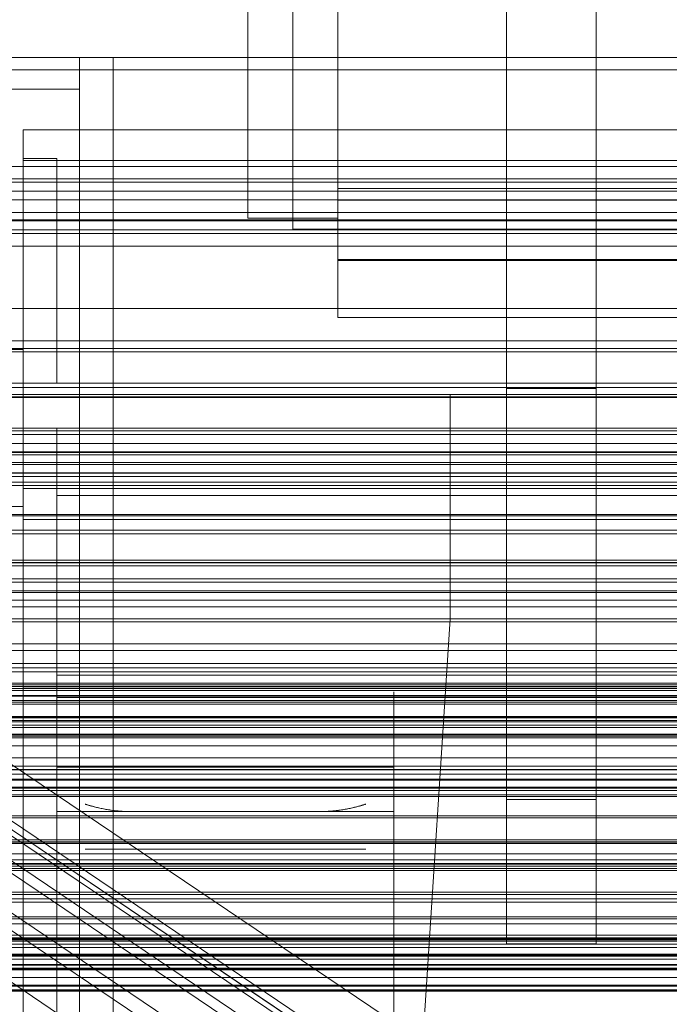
# Model space of a CAD drawing. Header units: millimetres. Extents: x -4738 to 65662, y -68080 to 6847.
# Tile 205 of 256: x -188 to -130, y -34764 to -34677. Entities that reach past the tile are written whole.
import ezdxf

# ---------------------------------------------------------------- set-up
doc = ezdxf.new("R2010")
doc.units = ezdxf.units.MM
for name, color, linetype, lineweight in [('COTAS_O', 1, 'Continuous', 0), ('COTAS_P', 1, 'Continuous', 0), ('frontal_bajante_movil', 7, 'Continuous', 0), ('frontal_briquetadora', 7, 'Continuous', 0), ('frontal_C01', 7, 'Continuous', 0), ('frontal_C03', 7, 'Continuous', 0), ('frontal_C04', 7, 'Continuous', 0), ('frontal_C05', 7, 'Continuous', 0), ('frontal_mezcladora', 7, 'Continuous', 0), ('frontal_secador', 7, 'Continuous', 0)]:
    doc.layers.add(name, color=color, linetype=linetype, lineweight=lineweight)
doc.dimstyles.new('R19_100', dxfattribs={"dimtxt": 250, "dimasz": 150, "dimexe": 150, "dimexo": 80, "dimgap": 100, "dimtad": 1, "dimtih": 1, "dimtoh": 1, "dimdsep": 46, "dimcen": 0.09, "dimadec": 0, "dimazin": 0, "dimtfac": 1, "dimtdec": 4, "dimtofl": 0, "dimtmove": 0, "dimatfit": 3, "dimfxl": 1, "dimtolj": 1, "dimtzin": 0, "dimarcsym": 0})

# ---------------------------------------------------------------- blocks, each defined once
blk = doc.blocks.new('DIM_R31_49')
at = {"layer": 'COTAS_P'}
for p, q in [((-150, -32300), (550, -32300)), ((550, -32300), (505, -32450)), ((550, -34900), (550, -32300)), ((550, -32300), (595, -32450)), ((550, -34900), (505, -34750)), ((550, -34900), (595, -34750)), ((-150, -34900), (550, -34900))]:
    blk.add_line(p, q, dxfattribs=at)
blk.add_text('2600 P', height=250, rotation=90, dxfattribs=at).set_placement((450, -33600))
blk = doc.blocks.new('DIM_R31_51')
at = {"layer": 'COTAS_O'}
for p, q in [((-650, -33700), (50, -33700)), ((50, -33700), (5, -33850)), ((50, -34900), (50, -33700)), ((50, -33700), (95, -33850)), ((50, -34900), (5, -34750)), ((50, -34900), (95, -34750)), ((-650, -34900), (50, -34900))]:
    blk.add_line(p, q, dxfattribs=at)
blk.add_text('1200 O', height=250, rotation=90, dxfattribs=at).set_placement((-50, -34300))
blk = doc.blocks.new('DIM_R31_52')
at = {"layer": 'COTAS_O'}
for p, q in [((-650, -34200), (-500, -34155)), ((650, -34200), (500, -34155)), ((-650, -34900), (-650, -34200)), ((-650, -34200), (650, -34200)), ((-650, -34200), (-500, -34245)), ((650, -34200), (500, -34245)), ((650, -34900), (650, -34200))]:
    blk.add_line(p, q, dxfattribs=at)
blk.add_text('1300 O', height=250, dxfattribs=at).set_placement((0, -34100))
blk = doc.blocks.new('DIM_R31_57')
at = {"layer": 'COTAS_P'}
for p, q in [((-305, -34680), (395, -34680)), ((395, -34680), (350, -34830)), ((395, -36000), (395, -34680)), ((395, -34680), (440, -34830)), ((395, -36000), (350, -35850)), ((395, -36000), (440, -35850)), ((-305, -36000), (395, -36000))]:
    blk.add_line(p, q, dxfattribs=at)
blk.add_text('1320 P', height=250, rotation=90, dxfattribs=at).set_placement((295, -35340))

msp = doc.modelspace()

# ---------------------------------------------------------------- linework, layer by layer
at = {"layer": 'frontal_bajante_movil'}
for p, q in [((-195, -34680), (-183, -34680)), ((-183, -34680), (-183, -35227.232)), ((-183, -34809.578), (-183, -34680)), ((-183, -34680), (-180, -34680)), ((-183, -34680), (-183, -34682.819)), ((-180, -35227.232), (-180, -34680)), ((-180, -34680), (-180, -34809.578)), ((-183, -34682.819), (-195, -34682.819)), ((-183, -35230.051), (-183, -34682.819))]:
    msp.add_line(p, q, dxfattribs=at)
at = {"layer": 'frontal_briquetadora'}
for p, q in [((-160, -34478.149), (-160, -34698)), ((-160, -34703.142), (-160, -34483.291)), ((-160, -34483.291), (-160, -34691.652)), ((-160, -34698.08), (-160, -34489.719)), ((-160, -34489.719), (-160, -34692.717)), ((-168, -34689.16), (-168, -34492.29)), ((-164, -34695.288), (-164, -34492.29)), ((-160, -34695.288), (-160, -34492.29)), ((-160, -34492.29), (-160, -34689.16)), ((-168, -34497.432), (-168, -34694.302)), ((-160, -34694.302), (-160, -34497.432)), ((-164, -34674), (-164, -34695.288)), ((-160, -34695.288), (-160, -34674)), ((-168, -34694.302), (-168, -34689.16)), ((-168, -34689.16), (-160, -34689.16)), ((-160, -34689.16), (-160, -34694.302)), ((-160, -34691.652), (200, -34691.652)), ((-160, -34698.08), (-160, -34691.652)), ((-160, -34692.717), (200, -34692.717)), ((-160, -34695.288), (-160, -34692.717)), ((-168, -34694.302), (-160, -34694.302)), ((-164, -34695.288), (-160, -34695.288)), ((200, -34695.288), (-160, -34695.288)), ((-160, -34698), (200, -34698)), ((-160, -34703.142), (-160, -34698)), ((200, -34698.08), (-160, -34698.08)), ((200, -34703.142), (-160, -34703.142)), ((-210, -34750), (210, -34750)), ((-490, -34760), (490, -34760)), ((-490, -34760), (340, -34760))]:
    msp.add_line(p, q, dxfattribs=at)
at = {"layer": 'frontal_C01'}
for p, q in [((-332.629, -34652.472), (-148.32, -34776.807)), ((-331.181, -34652.123), (-146.872, -34776.458)), ((-330.692, -34653.213), (-146.383, -34777.548)), ((-334.938, -34654.237), (-150.629, -34778.572)), ((-331.197, -34655.668), (-146.887, -34780.003)), ((-337.95, -34657.298), (-153.641, -34781.633)), ((-332.659, -34659.321), (-148.35, -34783.655)), ((-334.981, -34663.922), (-150.672, -34788.257)), ((450, -34694.46), (-450, -34694.46)), ((-450, -34705.245), (450, -34705.245)), ((-130, -34782.805), (-228.298, -34716.493)), ((-228.298, -34722.274), (-130, -34788.585)), ((-311.15, -34726.722), (311.15, -34726.722)), ((-311.15, -34727.514), (311.15, -34727.514)), ((-311.15, -34727.661), (311.15, -34727.661)), ((-311.15, -34729.982), (311.15, -34729.982)), ((-311.15, -34730.267), (311.15, -34730.267)), ((-311.15, -34733.96), (311.15, -34733.96)), ((-311.15, -34734.362), (311.15, -34734.362)), ((-311.15, -34739.175), (311.15, -34739.175)), ((-311.15, -34739.667), (311.15, -34739.667)), ((-440, -34743.121), (440, -34743.121)), ((-440, -34743.401), (440, -34743.401)), ((-440, -34743.453), (440, -34743.453)), ((-440, -34744.276), (440, -34744.276)), ((-440, -34744.377), (440, -34744.377)), ((-440, -34745.685), (440, -34745.685)), ((311.15, -34745.272), (-311.15, -34745.272)), ((-440, -34745.828), (440, -34745.828)), ((-311.15, -34745.821), (311.15, -34745.821)), ((-440, -34747.533), (440, -34747.533)), ((-440, -34747.708), (440, -34747.708)), ((440, -34749.694), (-440, -34749.694)), ((-440, -34749.888), (440, -34749.888)), ((-311.15, -34751.836), (311.15, -34751.836)), ((-440, -34752.019), (440, -34752.019)), ((-440, -34752.221), (440, -34752.221)), ((-311.15, -34752.404), (311.15, -34752.404)), ((-440, -34754.352), (440, -34754.352)), ((-440, -34754.547), (440, -34754.547)), ((-440, -34756.533), (440, -34756.533)), ((-440, -34756.707), (440, -34756.707)), ((-440, -34758.412), (440, -34758.412)), ((-440, -34758.555), (440, -34758.555)), ((-311.15, -34758.419), (311.15, -34758.419)), ((-311.15, -34758.968), (311.15, -34758.968)), ((-440, -34759.864), (440, -34759.864)), ((-440, -34759.964), (440, -34759.964)), ((-440, -34760.787), (440, -34760.787)), ((-440, -34760.839), (440, -34760.839)), ((-440, -34761.12), (440, -34761.12))]:
    msp.add_line(p, q, dxfattribs=at)
at = {"layer": 'frontal_C03'}
for p, q in [((1250, -34690.796), (-1250, -34690.796)), ((1250, -34691.113), (-1250, -34691.113)), ((1250, -34691.907), (-1250, -34691.907)), ((-1250, -34692.671), (1250, -34692.671)), ((1250, -34693.794), (-1250, -34693.794)), ((1250, -34694.558), (-1250, -34694.558)), ((1250, -34695.352), (-1250, -34695.352)), ((1250, -34695.668), (-1250, -34695.668)), ((-1575.677, -34696.815), (1575.677, -34696.815)), ((1250, -34705.923), (-1250, -34705.923)), ((1250, -34706.217), (-1250, -34706.217)), ((1250, -34709.382), (-1250, -34709.382)), ((1250, -34710.22), (-1250, -34710.22)), ((1250, -34713.254), (-1250, -34713.254)), ((1250, -34713.57), (-1250, -34713.57)), ((1250, -34714.364), (-1250, -34714.364)), ((-1699.4, -34715.169), (1699.4, -34715.169)), ((-1250, -34715.129), (1250, -34715.129)), ((1250, -34716.069), (-1250, -34716.069)), ((1250, -34716.251), (-1250, -34716.251)), ((1250, -34717.016), (-1250, -34717.016)), ((1250, -34717.322), (-1250, -34717.322)), ((1250, -34717.81), (-1250, -34717.81)), ((1250, -34718.126), (-1250, -34718.126)), ((1496, -34720.716), (-1496, -34720.716)), ((1496, -34720.834), (-1496, -34720.834)), ((1496, -34722.1), (-1496, -34722.1)), ((1496, -34722.435), (-1496, -34722.435)), ((1496, -34724.774), (-1496, -34724.774)), ((1496, -34725.276), (-1496, -34725.276)), ((-1250, -34724.964), (1250, -34724.964)), ((1250, -34726.443), (-1250, -34726.443)), ((-1496, -34728.332), (1496, -34728.332)), ((1496, -34728.924), (-1496, -34728.924)), ((1496, -34732.233), (-1496, -34732.233)), ((1496, -34732.824), (-1496, -34732.824)), ((1250, -34734.714), (-1250, -34734.714)), ((1496, -34735.881), (-1496, -34735.881)), ((1250, -34735.711), (-1250, -34735.711)), ((1250, -34736.028), (-1250, -34736.028)), ((1496, -34736.382), (-1496, -34736.382)), ((1250, -34736.193), (-1250, -34736.193)), ((1250, -34736.822), (-1250, -34736.822)), ((1250, -34736.881), (-1250, -34736.881)), ((1250, -34737.257), (-1250, -34737.257)), ((-1250, -34737.586), (1250, -34737.586)), ((-1575.677, -34738.815), (1575.677, -34738.815)), ((1496, -34738.722), (-1496, -34738.722)), ((1496, -34739.057), (-1496, -34739.057)), ((1250, -34738.709), (-1250, -34738.709)), ((1250, -34739.473), (-1250, -34739.473)), ((1496, -34740.323), (-1496, -34740.323)), ((1496, -34740.44), (-1496, -34740.44)), ((1250, -34740.267), (-1250, -34740.267)), ((1250, -34740.584), (-1250, -34740.584)), ((1250, -34741.309), (-1250, -34741.309)), ((1250, -34742.381), (-1250, -34742.381)), ((1250, -34743.834), (-1250, -34743.834)), ((1250, -34745.088), (-1250, -34745.088)), ((1250, -34749.867), (-1250, -34749.867)), ((1250, -34750.937), (-1250, -34750.937)), ((1250, -34751.472), (-1250, -34751.472)), ((1250, -34751.774), (-1250, -34751.774)), ((1250, -34754.94), (-1250, -34754.94)), ((1250, -34755.234), (-1250, -34755.234)), ((-1699.4, -34757.169), (1699.4, -34757.169)), ((1496, -34758.577), (-1496, -34758.577)), ((1496, -34758.695), (-1496, -34758.695)), ((1250, -34758.169), (-1250, -34758.169)), ((1250, -34758.486), (-1250, -34758.486)), ((1250, -34759.28), (-1250, -34759.28)), ((1496, -34759.961), (-1496, -34759.961)), ((1496, -34760.296), (-1496, -34760.296)), ((-1250, -34760.044), (1250, -34760.044)), ((1250, -34761.167), (-1250, -34761.167)), ((-1250, -34761.253), (1250, -34761.253)), ((1250, -34761.931), (-1250, -34761.931)), ((1496, -34762.636), (-1496, -34762.636)), ((1496, -34763.137), (-1496, -34763.137)), ((1250, -34762.725), (-1250, -34762.725)), ((1250, -34763.041), (-1250, -34763.041)), ((1250, -34763.146), (-1250, -34763.146))]:
    msp.add_line(p, q, dxfattribs=at)
at = {"layer": 'frontal_C04'}
for p, q in [((188, -34686.449), (-188, -34686.449)), ((-188, -34686.449), (-188, -34718.398)), ((-188, -34689.185), (-188, -34686.449)), ((-188, -34689.185), (188, -34689.185)), ((-188, -34721.134), (-188, -34689.185)), ((-188, -34718.398), (188, -34718.398)), ((-188, -34718.398), (-188, -34721.134)), ((188, -34721.134), (-188, -34721.134)), ((188, -34736.041), (-188, -34736.041)), ((-188, -34736.041), (-188, -34767.991)), ((-188, -34738.778), (-188, -34736.041)), ((-188, -34738.778), (188, -34738.778)), ((-188, -34770.727), (-188, -34738.778))]:
    msp.add_line(p, q, dxfattribs=at)
at = {"layer": 'frontal_C05'}
for p, q in [((-188, -34706), (-188, -34689)), ((-188, -34689), (-185, -34689)), ((-185, -34706), (-185, -34689)), ((-188, -34706), (-205, -34706)), ((-185, -34709), (-185, -34706)), ((-180, -34706), (-180, -34706.066)), ((-180, -34706.263), (-180, -34706.066)), ((-180, -34706.592), (-180, -34706.263)), ((-180, -34707.051), (-180, -34706.592)), ((-180, -34707.639), (-180, -34707.051)), ((-180, -34708.355), (-180, -34707.639)), ((-180, -34709.196), (-180, -34708.355)), ((-205, -34709), (245, -34709)), ((-188, -34709), (-205, -34709)), ((-188, -34709), (-185, -34709)), ((-180, -34709), (-180, -34709.062)), ((-180, -34709.248), (-180, -34709.062)), ((-180, -34710.162), (-180, -34709.196)), ((-180, -34709.558), (-180, -34709.248)), ((-180, -34709.991), (-180, -34709.558)), ((-180, -34710.546), (-180, -34709.991)), ((-180, -34711.249), (-180, -34710.162)), ((-180, -34711.221), (-180, -34710.546)), ((-180, -34712.015), (-180, -34711.221)), ((-180, -34712.454), (-180, -34711.249)), ((-180, -34712.926), (-180, -34712.015)), ((-205, -34713), (245, -34713)), ((-185, -34713), (-185, -34713.057)), ((-185, -34713.057), (-185, -34713.229)), ((-185, -34713.229), (-185, -34713.514)), ((-180, -34713.776), (-180, -34712.454)), ((-180, -34713.952), (-180, -34712.926)), ((-180, -34713), (-180, -34713.057)), ((-180, -34713.057), (-180, -34713.229)), ((-180, -34713.229), (-180, -34713.514)), ((-185, -34713.514), (-185, -34713.912)), ((-185, -34713.912), (-185, -34714.422)), ((-180, -34713.514), (-180, -34713.912)), ((-180, -34715.209), (-180, -34713.776)), ((-180, -34713.912), (-180, -34714.422)), ((-180, -34715.089), (-180, -34713.952)), ((-185, -34714.422), (-185, -34715.044)), ((-180, -34714.422), (-180, -34715.044)), ((-185, -34715.044), (-185, -34715.774)), ((-185, -34715.774), (-185, -34716.612)), ((-180, -34715.044), (-180, -34715.774)), ((-180, -34716.335), (-180, -34715.089)), ((-180, -34716.752), (-180, -34715.209)), ((-180, -34715.774), (-180, -34716.612)), ((-185, -34716.612), (-185, -34717.555)), ((-180, -34717.688), (-180, -34716.335)), ((-180, -34716.612), (-180, -34717.555)), ((-180, -34718.4), (-180, -34716.752)), ((-210, -34717), (-185, -34717)), ((-205, -34717), (245, -34717)), ((-185, -34792), (-185, -34717)), ((-185, -34737), (-185, -34717)), ((-185, -34717), (225, -34717)), ((-185, -34717.555), (-185, -34718.602)), ((-180, -34717.555), (-180, -34718.602)), ((-180, -34719.143), (-180, -34717.688)), ((-180, -34720.148), (-180, -34718.4)), ((-185, -34718.602), (-185, -34719.749)), ((-185, -34719), (-185, -34735)), ((-185, -34719), (225, -34719)), ((-180, -34718.602), (-180, -34719.749)), ((-180, -34720.698), (-180, -34719.143)), ((-207, -34720), (-188, -34720)), ((-188, -34789), (-188, -34720)), ((-185, -34719.749), (-185, -34720.993)), ((-180, -34719.749), (-180, -34720.993)), ((-180, -34721.993), (-180, -34720.148)), ((-185, -34720.993), (-185, -34722.332)), ((-180, -34722.347), (-180, -34720.698)), ((-180, -34720.993), (-180, -34722.332)), ((-180, -34723.931), (-180, -34721.993)), ((-185, -34722.332), (-185, -34723.762)), ((-180, -34722.332), (-180, -34723.762)), ((-180, -34724.088), (-180, -34722.347)), ((-185, -34723.762), (-185, -34725.28)), ((-180, -34723.762), (-180, -34725.28)), ((-180, -34725.955), (-180, -34723.931)), ((-180, -34725.916), (-180, -34724.088)), ((-185, -34725.28), (-185, -34726.881)), ((-180, -34725.28), (-180, -34726.881)), ((-180, -34727.826), (-180, -34725.916)), ((-180, -34728.062), (-180, -34725.955)), ((-185, -34726.881), (-185, -34728.562)), ((-180, -34726.881), (-180, -34728.562)), ((-180, -34729.813), (-180, -34727.826)), ((-180, -34730.245), (-180, -34728.062)), ((-185, -34728.562), (-185, -34730.319)), ((-180, -34728.562), (-180, -34730.319)), ((-180, -34731.873), (-180, -34729.813)), ((-185, -34730.319), (-185, -34732.148)), ((-180, -34732.5), (-180, -34730.245)), ((-180, -34730.319), (-180, -34732.148)), ((-185, -34732.148), (-185, -34734.043)), ((-180, -34734), (-180, -34731.873)), ((-180, -34732.148), (-180, -34734.043)), ((-180, -34734.821), (-180, -34732.5)), ((-185, -34734.043), (-185, -34736)), ((-180, -34736.189), (-180, -34734)), ((-180, -34734.043), (-180, -34736)), ((-185, -34735), (225, -34735)), ((-180, -34737.202), (-180, -34734.821)), ((-185, -34736), (-185, -34738.014)), ((-180, -34736), (-180, -34738.014)), ((-185, -34736.5), (-185, -34736.528)), ((-185, -34736.612), (-185, -34736.528)), ((-185, -34736.751), (-185, -34736.612)), ((-185, -34736.946), (-185, -34736.751)), ((-180, -34738.436), (-180, -34736.189)), ((-180, -34736.5), (-180, -34736.528)), ((-180, -34736.612), (-180, -34736.528)), ((-180, -34736.751), (-180, -34736.612)), ((-180, -34736.946), (-180, -34736.751)), ((-155, -34736.5), (-155, -34736.528)), ((-155, -34736.528), (-155, -34736.612)), ((-155, -34736.612), (-155, -34736.751)), ((-155, -34736.751), (-155, -34736.946)), ((-185, -34737.196), (-185, -34736.946)), ((-185, -34737), (225, -34737)), ((-185, -34737.5), (-185, -34737.196)), ((-185, -34737.857), (-185, -34737.5)), ((-180, -34737.196), (-180, -34736.946)), ((-180, -34737.5), (-180, -34737.196)), ((-180, -34739.637), (-180, -34737.202)), ((-180, -34737.857), (-180, -34737.5)), ((-155, -34736.946), (-155, -34737.196)), ((-155, -34737.196), (-155, -34737.5)), ((-155, -34737.5), (-155, -34737.857)), ((-185, -34738.267), (-185, -34737.857)), ((-185, -34738.014), (-185, -34740.081)), ((-185, -34738.728), (-185, -34738.267)), ((-180, -34738.267), (-180, -34737.857)), ((-180, -34738.014), (-180, -34740.081)), ((-180, -34738.728), (-180, -34738.267)), ((-180, -34740.733), (-180, -34738.436)), ((-155, -34737.857), (-155, -34738.267)), ((-155, -34738.267), (-155, -34738.728)), ((-185, -34739.24), (-185, -34738.728)), ((-185, -34739.801), (-185, -34739.24)), ((-180, -34739.24), (-180, -34738.728)), ((-180, -34739.801), (-180, -34739.24)), ((-155, -34738.728), (-155, -34739.24)), ((-155, -34739.24), (-155, -34739.801)), ((-185, -34740.41), (-185, -34739.801)), ((-185, -34740.081), (-185, -34742.194)), ((-185, -34741.065), (-185, -34740.41)), ((-180, -34742.12), (-180, -34739.637)), ((-180, -34740.41), (-180, -34739.801)), ((-180, -34740.081), (-180, -34742.194)), ((-180, -34741.065), (-180, -34740.41)), ((-155, -34739.801), (-155, -34740.41)), ((-155, -34740.41), (-155, -34741.065)), ((-185, -34741.764), (-185, -34741.065)), ((-180, -34743.076), (-180, -34740.733)), ((-180, -34741.764), (-180, -34741.065)), ((-155, -34741.065), (-155, -34741.764)), ((-185, -34742.506), (-185, -34741.764)), ((-185, -34742.194), (-185, -34744.35)), ((-180, -34742.506), (-180, -34741.764)), ((-180, -34744.645), (-180, -34742.12)), ((-180, -34742.194), (-180, -34744.35)), ((-155, -34741.764), (-155, -34742.506)), ((-185, -34743.29), (-185, -34742.506)), ((-180, -34743.29), (-180, -34742.506)), ((-180, -34745.458), (-180, -34743.076)), ((-155, -34742.506), (-155, -34743.29)), ((-185, -34747.157), (-185, -34743.2)), ((-155, -34743.2), (-185, -34743.2)), ((-185, -34744.112), (-185, -34743.29)), ((-180, -34744.112), (-180, -34743.29)), ((-155, -34747.157), (-155, -34743.2)), ((-155, -34743.29), (-155, -34744.112)), ((-185, -34744.971), (-185, -34744.112)), ((-185, -34744.35), (-185, -34746.541)), ((-180, -34744.971), (-180, -34744.112)), ((-180, -34744.35), (-180, -34746.541)), ((-180, -34747.206), (-180, -34744.645)), ((-155, -34744.112), (-155, -34744.971)), ((-185, -34745.866), (-185, -34744.971)), ((-180, -34745.866), (-180, -34744.971)), ((-180, -34747.874), (-180, -34745.458)), ((-155, -34744.971), (-155, -34745.866)), ((-185, -34746.793), (-185, -34745.866)), ((-185, -34746.541), (-185, -34748.764)), ((-182.496, -34746.501), (-182.485, -34746.505)), ((-182.485, -34746.505), (-182.496, -34746.501)), ((-182.485, -34746.505), (-182.465, -34746.511)), ((-182.468, -34746.51), (-182.485, -34746.505)), ((-182.445, -34746.517), (-182.468, -34746.51)), ((-182.465, -34746.511), (-182.439, -34746.519)), ((-182.416, -34746.527), (-182.445, -34746.517)), ((-182.439, -34746.519), (-182.405, -34746.53)), ((-182.376, -34746.539), (-182.416, -34746.527)), ((-182.405, -34746.53), (-182.365, -34746.543)), ((-182.325, -34746.555), (-182.376, -34746.539)), ((-182.365, -34746.543), (-182.318, -34746.557)), ((-182.318, -34746.557), (-182.265, -34746.573)), ((-182.265, -34746.573), (-182.206, -34746.591)), ((-182.198, -34746.593), (-182.265, -34746.573)), ((-182.206, -34746.591), (-182.142, -34746.61)), ((-180, -34746.793), (-180, -34745.866)), ((-180, -34746.541), (-180, -34748.764)), ((-157.786, -34746.589), (-157.849, -34746.607)), ((-157.799, -34746.592), (-157.732, -34746.572)), ((-157.729, -34746.571), (-157.786, -34746.589)), ((-157.732, -34746.572), (-157.672, -34746.554)), ((-157.678, -34746.556), (-157.729, -34746.571)), ((-157.632, -34746.542), (-157.678, -34746.556)), ((-157.672, -34746.554), (-157.621, -34746.538)), ((-157.593, -34746.529), (-157.632, -34746.542)), ((-157.621, -34746.538), (-157.582, -34746.526)), ((-157.56, -34746.519), (-157.593, -34746.529)), ((-157.582, -34746.526), (-157.553, -34746.517)), ((-157.534, -34746.511), (-157.56, -34746.519)), ((-157.553, -34746.517), (-157.53, -34746.51)), ((-157.515, -34746.505), (-157.534, -34746.511)), ((-157.53, -34746.51), (-157.514, -34746.504)), ((-157.504, -34746.501), (-157.515, -34746.505)), ((-157.514, -34746.504), (-157.504, -34746.501)), ((-155, -34745.866), (-155, -34746.793)), ((-185, -34747.75), (-185, -34746.793)), ((-185, -34747.371), (-185, -34747.157)), ((-155, -34747.157), (-185, -34747.157)), ((-185, -34747.614), (-185, -34747.371)), ((-182.125, -34746.615), (-182.198, -34746.593)), ((-182.142, -34746.61), (-182.072, -34746.63)), ((-182.045, -34746.638), (-182.125, -34746.615)), ((-182.072, -34746.63), (-181.999, -34746.651)), ((-181.959, -34746.662), (-182.045, -34746.638)), ((-181.999, -34746.651), (-181.921, -34746.673)), ((-181.868, -34746.688), (-181.959, -34746.662)), ((-181.921, -34746.673), (-181.839, -34746.696)), ((-181.773, -34746.713), (-181.868, -34746.688)), ((-181.839, -34746.696), (-181.754, -34746.718)), ((-181.672, -34746.74), (-181.773, -34746.713)), ((-181.754, -34746.718), (-181.665, -34746.742)), ((-181.568, -34746.766), (-181.672, -34746.74)), ((-181.665, -34746.742), (-181.573, -34746.765)), ((-181.573, -34746.765), (-181.478, -34746.789)), ((-181.447, -34746.796), (-181.568, -34746.766)), ((-181.478, -34746.789), (-181.38, -34746.812)), ((-181.308, -34746.829), (-181.447, -34746.796)), ((-181.38, -34746.812), (-181.279, -34746.835)), ((-181.164, -34746.861), (-181.308, -34746.829)), ((-181.279, -34746.835), (-181.177, -34746.859)), ((-181.177, -34746.859), (-181.072, -34746.881)), ((-181.016, -34746.893), (-181.164, -34746.861)), ((-181.072, -34746.881), (-180.965, -34746.904)), ((-180.864, -34746.924), (-181.016, -34746.893)), ((-180.965, -34746.904), (-180.856, -34746.925)), ((-180.709, -34746.953), (-180.864, -34746.924)), ((-180.856, -34746.925), (-180.745, -34746.946)), ((-180.745, -34746.946), (-180.633, -34746.967)), ((-180.55, -34746.981), (-180.709, -34746.953)), ((-180.633, -34746.967), (-180.519, -34746.986)), ((-180.389, -34747.008), (-180.55, -34746.981)), ((-180.519, -34746.986), (-180.403, -34747.005)), ((-180.403, -34747.005), (-180.286, -34747.023)), ((-180.225, -34747.032), (-180.389, -34747.008)), ((-180.286, -34747.023), (-180.168, -34747.04)), ((-180.059, -34747.055), (-180.225, -34747.032)), ((-180.168, -34747.04), (-180.049, -34747.056)), ((-179.891, -34747.076), (-180.059, -34747.055)), ((-180.049, -34747.056), (-179.929, -34747.071)), ((-180, -34747.75), (-180, -34746.793)), ((-180, -34749.797), (-180, -34747.206)), ((-179.929, -34747.071), (-179.808, -34747.085)), ((-179.721, -34747.095), (-179.891, -34747.076)), ((-179.808, -34747.085), (-179.686, -34747.098)), ((-179.549, -34747.111), (-179.721, -34747.095)), ((-179.686, -34747.098), (-179.563, -34747.11)), ((-179.563, -34747.11), (-179.44, -34747.12)), ((-179.376, -34747.125), (-179.549, -34747.111)), ((-179.44, -34747.12), (-179.316, -34747.129)), ((-179.202, -34747.136), (-179.376, -34747.125)), ((-179.316, -34747.129), (-179.192, -34747.137)), ((-179.028, -34747.146), (-179.202, -34747.136)), ((-179.192, -34747.137), (-179.067, -34747.144)), ((-179.067, -34747.144), (-178.941, -34747.149)), ((-178.852, -34747.152), (-179.028, -34747.146)), ((-178.941, -34747.149), (-178.816, -34747.153)), ((-178.676, -34747.156), (-178.852, -34747.152)), ((-178.816, -34747.153), (-178.69, -34747.156)), ((-178.69, -34747.156), (-178.595, -34747.157)), ((-178.5, -34747.157), (-178.676, -34747.156)), ((-178.5, -34747.157), (-178.595, -34747.157)), ((-161.5, -34747.157), (-178.5, -34747.157)), ((-161.5, -34747.157), (-161.324, -34747.156)), ((-161.5, -34747.157), (-161.426, -34747.157)), ((-161.352, -34747.156), (-161.426, -34747.157)), ((-161.228, -34747.154), (-161.352, -34747.156)), ((-161.324, -34747.156), (-161.148, -34747.152)), ((-161.105, -34747.151), (-161.228, -34747.154)), ((-161.148, -34747.152), (-160.973, -34747.146)), ((-160.982, -34747.146), (-161.105, -34747.151)), ((-160.86, -34747.14), (-160.982, -34747.146)), ((-160.973, -34747.146), (-160.798, -34747.137)), ((-160.738, -34747.133), (-160.86, -34747.14)), ((-160.798, -34747.137), (-160.625, -34747.125)), ((-160.616, -34747.124), (-160.738, -34747.133)), ((-160.625, -34747.125), (-160.452, -34747.111)), ((-160.495, -34747.115), (-160.616, -34747.124)), ((-160.375, -34747.104), (-160.495, -34747.115)), ((-160.452, -34747.111), (-160.281, -34747.095)), ((-160.255, -34747.092), (-160.375, -34747.104)), ((-160.281, -34747.095), (-160.111, -34747.076)), ((-160.136, -34747.079), (-160.255, -34747.092)), ((-160.018, -34747.065), (-160.136, -34747.079)), ((-160.111, -34747.076), (-159.943, -34747.055)), ((-159.9, -34747.05), (-160.018, -34747.065)), ((-159.943, -34747.055), (-159.777, -34747.033)), ((-159.784, -34747.034), (-159.9, -34747.05)), ((-159.669, -34747.017), (-159.784, -34747.034)), ((-159.777, -34747.033), (-159.613, -34747.008)), ((-159.555, -34746.999), (-159.669, -34747.017)), ((-159.613, -34747.008), (-159.452, -34746.981)), ((-159.442, -34746.98), (-159.555, -34746.999)), ((-159.452, -34746.981), (-159.293, -34746.953)), ((-159.331, -34746.96), (-159.442, -34746.98)), ((-159.221, -34746.94), (-159.331, -34746.96)), ((-159.293, -34746.953), (-159.138, -34746.924)), ((-159.113, -34746.919), (-159.221, -34746.94)), ((-159.138, -34746.924), (-158.986, -34746.893)), ((-159.007, -34746.898), (-159.113, -34746.919)), ((-158.903, -34746.876), (-159.007, -34746.898)), ((-158.986, -34746.893), (-158.839, -34746.862)), ((-158.8, -34746.853), (-158.903, -34746.876)), ((-158.839, -34746.862), (-158.695, -34746.83)), ((-158.7, -34746.831), (-158.8, -34746.853)), ((-158.602, -34746.808), (-158.7, -34746.831)), ((-158.695, -34746.83), (-158.556, -34746.797)), ((-158.506, -34746.785), (-158.602, -34746.808)), ((-158.556, -34746.797), (-158.436, -34746.767)), ((-158.412, -34746.761), (-158.506, -34746.785)), ((-158.436, -34746.767), (-158.331, -34746.741)), ((-158.321, -34746.738), (-158.412, -34746.761)), ((-158.331, -34746.741), (-158.229, -34746.714)), ((-158.232, -34746.715), (-158.321, -34746.738)), ((-158.148, -34746.692), (-158.232, -34746.715)), ((-158.229, -34746.714), (-158.132, -34746.688)), ((-158.066, -34746.67), (-158.148, -34746.692)), ((-158.132, -34746.688), (-158.04, -34746.662)), ((-157.989, -34746.648), (-158.066, -34746.67)), ((-158.04, -34746.662), (-157.953, -34746.638)), ((-157.917, -34746.627), (-157.989, -34746.648)), ((-157.953, -34746.638), (-157.873, -34746.614)), ((-157.849, -34746.607), (-157.917, -34746.627)), ((-157.873, -34746.614), (-157.799, -34746.592)), ((-155, -34746.793), (-155, -34747.75)), ((-155, -34747.371), (-155, -34747.157)), ((-155, -34747.614), (-155, -34747.371)), ((-185, -34747.885), (-185, -34747.614)), ((-185, -34748.735), (-185, -34747.75)), ((-185, -34748.184), (-185, -34747.885)), ((-185, -34748.51), (-185, -34748.184)), ((-180, -34748.735), (-180, -34747.75)), ((-180, -34750.318), (-180, -34747.874)), ((-155, -34747.885), (-155, -34747.614)), ((-155, -34747.75), (-155, -34748.735)), ((-155, -34748.184), (-155, -34747.885)), ((-155, -34748.51), (-155, -34748.184)), ((-185, -34748.861), (-185, -34748.51)), ((-185, -34749.746), (-185, -34748.735)), ((-185, -34748.764), (-185, -34751.012)), ((-185, -34749.238), (-185, -34748.861)), ((-180, -34749.746), (-180, -34748.735)), ((-180, -34748.764), (-180, -34751.012)), ((-155, -34748.861), (-155, -34748.51)), ((-155, -34748.735), (-155, -34749.746)), ((-155, -34749.238), (-155, -34748.861)), ((-185, -34749.639), (-185, -34749.238)), ((-185, -34750.063), (-185, -34749.639)), ((-185, -34750.78), (-185, -34749.746)), ((-185, -34750.51), (-185, -34750.063)), ((-180, -34750.78), (-180, -34749.746)), ((-180, -34752.41), (-180, -34749.797)), ((-155, -34749.639), (-155, -34749.238)), ((-155, -34750.063), (-155, -34749.639)), ((-155, -34749.746), (-155, -34750.78)), ((-155, -34750.51), (-155, -34750.063)), ((-185, -34750.977), (-185, -34750.51)), ((-185, -34751.834), (-185, -34750.78)), ((-182.469, -34750.5), (-182.489, -34750.5)), ((-182.439, -34750.5), (-182.469, -34750.5)), ((-182.4, -34750.5), (-182.439, -34750.5)), ((-182.35, -34750.5), (-182.4, -34750.5)), ((-182.292, -34750.5), (-182.35, -34750.5)), ((-182.223, -34750.5), (-182.292, -34750.5)), ((-182.146, -34750.5), (-182.223, -34750.5)), ((-182.059, -34750.5), (-182.146, -34750.5)), ((-181.964, -34750.5), (-182.059, -34750.5)), ((-181.86, -34750.5), (-181.964, -34750.5)), ((-181.748, -34750.5), (-181.86, -34750.5)), ((-181.627, -34750.5), (-181.748, -34750.5)), ((-181.499, -34750.5), (-181.627, -34750.5)), ((-181.363, -34750.5), (-181.499, -34750.5)), ((-181.221, -34750.5), (-181.363, -34750.5)), ((-181.071, -34750.5), (-181.221, -34750.5)), ((-180.915, -34750.5), (-181.071, -34750.5)), ((-180.753, -34750.5), (-180.915, -34750.5)), ((-180.586, -34750.5), (-180.753, -34750.5)), ((-180.413, -34750.5), (-180.586, -34750.5)), ((-180.236, -34750.5), (-180.413, -34750.5)), ((-180.054, -34750.5), (-180.236, -34750.5)), ((-179.868, -34750.5), (-180.054, -34750.5)), ((-180, -34752.783), (-180, -34750.318)), ((-180, -34751.834), (-180, -34750.78)), ((-179.679, -34750.5), (-179.868, -34750.5)), ((-179.487, -34750.5), (-179.679, -34750.5)), ((-179.293, -34750.5), (-179.487, -34750.5)), ((-179.096, -34750.5), (-179.293, -34750.5)), ((-178.898, -34750.5), (-179.096, -34750.5)), ((-178.699, -34750.5), (-178.898, -34750.5)), ((-178.5, -34750.5), (-178.699, -34750.5)), ((-161.5, -34750.5), (-178.5, -34750.5)), ((-161.304, -34750.5), (-161.5, -34750.5)), ((-161.108, -34750.5), (-161.304, -34750.5)), ((-160.913, -34750.5), (-161.108, -34750.5)), ((-160.72, -34750.5), (-160.913, -34750.5)), ((-160.528, -34750.5), (-160.72, -34750.5)), ((-160.339, -34750.5), (-160.528, -34750.5)), ((-160.152, -34750.5), (-160.339, -34750.5)), ((-159.969, -34750.5), (-160.152, -34750.5)), ((-159.79, -34750.5), (-159.969, -34750.5)), ((-159.614, -34750.5), (-159.79, -34750.5)), ((-159.444, -34750.5), (-159.614, -34750.5)), ((-159.278, -34750.5), (-159.444, -34750.5)), ((-159.117, -34750.5), (-159.278, -34750.5)), ((-158.962, -34750.5), (-159.117, -34750.5)), ((-158.814, -34750.5), (-158.962, -34750.5)), ((-158.672, -34750.5), (-158.814, -34750.5)), ((-158.536, -34750.5), (-158.672, -34750.5)), ((-158.408, -34750.5), (-158.536, -34750.5)), ((-158.287, -34750.5), (-158.408, -34750.5)), ((-158.174, -34750.5), (-158.287, -34750.5)), ((-158.069, -34750.5), (-158.174, -34750.5)), ((-157.972, -34750.5), (-158.069, -34750.5)), ((-157.884, -34750.5), (-157.972, -34750.5)), ((-157.804, -34750.5), (-157.884, -34750.5)), ((-157.734, -34750.5), (-157.804, -34750.5)), ((-157.672, -34750.5), (-157.734, -34750.5)), ((-157.62, -34750.5), (-157.672, -34750.5)), ((-157.577, -34750.5), (-157.62, -34750.5)), ((-157.543, -34750.5), (-157.577, -34750.5)), ((-157.519, -34750.5), (-157.543, -34750.5)), ((-157.505, -34750.5), (-157.519, -34750.5)), ((-155, -34750.977), (-155, -34750.51)), ((-155, -34750.78), (-155, -34751.834)), ((-185, -34751.465), (-185, -34750.977)), ((-185, -34751.012), (-185, -34753.28)), ((-185, -34751.971), (-185, -34751.465)), ((-185, -34752.906), (-185, -34751.834)), ((-180, -34751.012), (-180, -34753.28)), ((-180, -34752.906), (-180, -34751.834)), ((-155, -34751.465), (-155, -34750.977)), ((-155, -34751.971), (-155, -34751.465)), ((-155, -34751.834), (-155, -34752.906)), ((-185, -34752.495), (-185, -34751.971)), ((-185, -34753.035), (-185, -34752.495)), ((-180, -34755.039), (-180, -34752.41)), ((-155, -34752.495), (-155, -34751.971)), ((-155, -34753.035), (-155, -34752.495)), ((-185, -34753.993), (-185, -34752.906)), ((-185, -34753.589), (-185, -34753.035)), ((-185, -34753.28), (-185, -34755.562)), ((-185, -34754.157), (-185, -34753.589)), ((-180, -34755.263), (-180, -34752.783)), ((-180, -34753.993), (-180, -34752.906)), ((-180, -34753.28), (-180, -34755.562)), ((-155, -34752.906), (-155, -34753.993)), ((-155, -34753.589), (-155, -34753.035)), ((-155, -34754.157), (-155, -34753.589)), ((-185, -34755.093), (-185, -34753.993)), ((-185, -34754.738), (-185, -34754.157)), ((-180, -34755.093), (-180, -34753.993)), ((-155, -34753.993), (-155, -34755.093)), ((-155, -34754.738), (-155, -34754.157)), ((-185, -34755.328), (-185, -34754.738)), ((-185, -34756.202), (-185, -34755.093)), ((-185, -34755.928), (-185, -34755.328)), ((-180, -34757.679), (-180, -34755.039)), ((-180, -34756.202), (-180, -34755.093)), ((-180, -34757.753), (-180, -34755.263)), ((-155, -34755.328), (-155, -34754.738)), ((-155, -34755.093), (-155, -34756.202)), ((-155, -34755.928), (-155, -34755.328)), ((-185, -34755.562), (-185, -34757.853)), ((-185, -34756.535), (-185, -34755.928)), ((-185, -34757.319), (-185, -34756.202)), ((-180, -34755.562), (-180, -34757.853)), ((-180, -34757.319), (-180, -34756.202)), ((-155, -34756.535), (-155, -34755.928)), ((-155, -34756.202), (-155, -34757.319)), ((-185, -34757.149), (-185, -34756.535)), ((-155, -34757.149), (-155, -34756.535)), ((-185, -34757.767), (-185, -34757.149)), ((-185, -34758.439), (-185, -34757.319)), ((-185, -34758.388), (-185, -34757.767)), ((-185, -34757.853), (-185, -34760.147)), ((-180, -34758.439), (-180, -34757.319)), ((-180, -34760.321), (-180, -34757.679)), ((-180, -34760.247), (-180, -34757.753)), ((-180, -34757.853), (-180, -34760.147)), ((-155, -34757.767), (-155, -34757.149)), ((-155, -34757.319), (-155, -34758.439)), ((-155, -34758.388), (-155, -34757.767)), ((-185, -34759.011), (-185, -34758.388)), ((-185, -34759.561), (-185, -34758.439)), ((-180, -34759.561), (-180, -34758.439)), ((-155, -34759.011), (-155, -34758.388)), ((-155, -34758.439), (-155, -34759.561)), ((-185, -34759.634), (-185, -34759.011)), ((-185, -34760.681), (-185, -34759.561)), ((-185, -34760.255), (-185, -34759.634)), ((-180, -34760.681), (-180, -34759.561)), ((-155, -34759.634), (-155, -34759.011)), ((-155, -34759.561), (-155, -34760.681)), ((-155, -34760.255), (-155, -34759.634)), ((-185, -34760.147), (-185, -34762.438)), ((-185, -34760.873), (-185, -34760.255)), ((-180, -34760.147), (-180, -34762.438)), ((-180, -34762.737), (-180, -34760.247)), ((-180, -34762.961), (-180, -34760.321)), ((-155, -34760.873), (-155, -34760.255)), ((-185, -34761.798), (-185, -34760.681)), ((-185, -34761.486), (-185, -34760.873)), ((-185, -34762.094), (-185, -34761.486)), ((-180, -34761.798), (-180, -34760.681)), ((-155, -34760.681), (-155, -34761.798)), ((-155, -34761.486), (-155, -34760.873)), ((-155, -34762.094), (-155, -34761.486)), ((-185, -34762.907), (-185, -34761.798)), ((-185, -34762.693), (-185, -34762.094)), ((-180, -34762.907), (-180, -34761.798)), ((-155, -34761.798), (-155, -34762.907)), ((-155, -34762.693), (-155, -34762.094)), ((-185, -34762.438), (-185, -34764.72)), ((-185, -34763.283), (-185, -34762.693)), ((-185, -34764.007), (-185, -34762.907)), ((-180, -34762.438), (-180, -34764.72)), ((-180, -34765.217), (-180, -34762.737)), ((-180, -34764.007), (-180, -34762.907)), ((-180, -34765.59), (-180, -34762.961)), ((-155, -34763.283), (-155, -34762.693)), ((-155, -34762.907), (-155, -34764.007)), ((-185, -34763.863), (-185, -34763.283)), ((-185, -34764.431), (-185, -34763.863)), ((-185, -34765.094), (-185, -34764.007)), ((-180, -34765.094), (-180, -34764.007)), ((-155, -34763.863), (-155, -34763.283)), ((-155, -34764.431), (-155, -34763.863)), ((-155, -34764.007), (-155, -34765.094))]:
    msp.add_line(p, q, dxfattribs=at)
at = {"layer": 'frontal_mezcladora'}
for p, q in [((-145, -34654.654), (-145, -34709.466)), ((-137, -34654.654), (-137, -34709.466)), ((-420, -34681.107), (240, -34681.107)), ((-145, -34709.466), (-145, -34746.089)), ((-145, -34709.466), (-137, -34709.466)), ((-137, -34709.466), (-137, -34746.089)), ((-625, -34710), (625, -34710)), ((-625, -34710), (-150, -34710)), ((-150, -34730), (-150, -34710)), ((-420, -34715.398), (240, -34715.398)), ((-625, -34725), (625, -34725)), ((-625, -34730), (625, -34730)), ((-625, -34730), (-150, -34730)), ((-160, -34885), (-150, -34730)), ((150, -34730), (-150, -34730)), ((-420, -34737.414), (240, -34737.414)), ((-420, -34745), (240, -34745)), ((-400, -34745), (220, -34745)), ((-145, -34746.089), (-145, -34758.95)), ((-145, -34746.089), (-137, -34746.089)), ((-137, -34746.089), (-137, -34758.95)), ((-145, -34758.95), (-137, -34758.95)), ((-600, -34760), (600, -34760)), ((-465, -34760), (295, -34760))]:
    msp.add_line(p, q, dxfattribs=at)
at = {"layer": 'frontal_secador'}
for p, q in [((1250, -34689.715), (-1250, -34689.715)), ((1250, -34702.349), (-1250, -34702.349)), ((1250, -34710.291), (-1250, -34710.291)), ((1250, -34713), (-1250, -34713))]:
    msp.add_line(p, q, dxfattribs=at)

# ---------------------------------------------------------------- dimensions: what is measured, and where the dimension line sits
at = {"layer": 'COTAS_O'}
for p2, distance, picture, middle in [((-650, -33700), -700, 'DIM_R31_51', (50, -34300)), ((650, -34900), 700, 'DIM_R31_52', (0, -34200))]:
    dim = msp.add_aligned_dim(p1=(-650, -34900), p2=p2, distance=distance, text='<> O', dimstyle='R19_100', dxfattribs=at)
    dim.commit()
    dim.dimension.update_dxf_attribs({"geometry": picture, "text_midpoint": middle})
at = {"layer": 'COTAS_P'}
for p1, p2, picture, middle in [((-150, -34900), (-150, -32300), 'DIM_R31_49', (550, -33600)), ((-305, -36000), (-305, -34680), 'DIM_R31_57', (395, -35340))]:
    dim = msp.add_aligned_dim(p1=p1, p2=p2, distance=-700, text='<> P', dimstyle='R19_100', dxfattribs=at)
    dim.commit()
    dim.dimension.update_dxf_attribs({"geometry": picture, "text_midpoint": middle})

doc.saveas('drawing.dxf')
